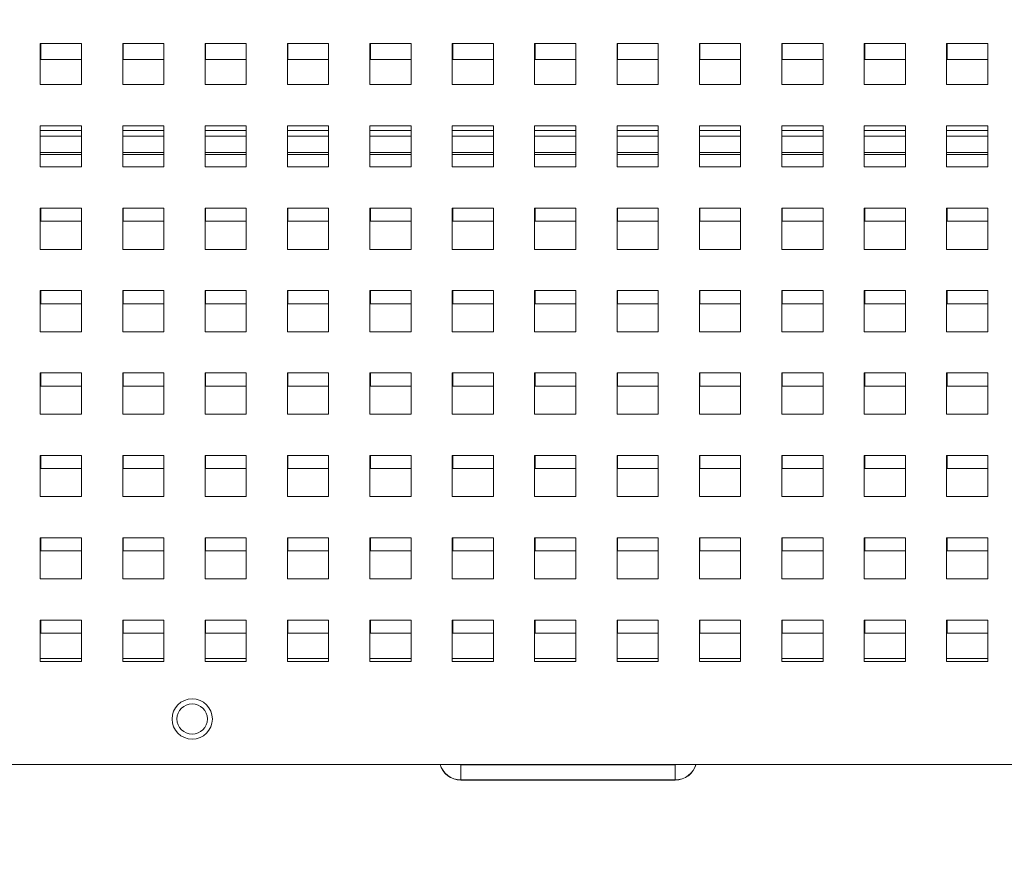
# Model space of a CAD drawing. Header units: inches. Extents: x 0 to 109, y 0 to 85.
# Tile 4 of 60: x 42.43 to 47.21, y 15.28 to 19.42. Entities that reach past the tile are written whole.
import ezdxf

# ---------------------------------------------------------------- set-up
doc = ezdxf.new("R2010")
doc.units = ezdxf.units.IN
doc.header["$MEASUREMENT"] = 0
doc.styles.add('SLDTEXTSTYLE0', font='GOTHIC.TTF', dxfattribs={"width": 0.913})
doc.dimstyles.new('SLDDIMSTYLE0', dxfattribs={"dimtxt": 0.625, "dimasz": 0.65, "dimexe": 0, "dimexo": 0.0625, "dimgap": 0.15625, "dimtad": 0, "dimtih": 1, "dimtoh": 1, "dimrnd": 1e-09, "dimzin": 12, "dimdsep": 46, "dimtxsty": 'SLDTEXTSTYLE0', "dimsah": 1, "dimcen": 0.09, "dimadec": 0, "dimazin": 3, "dimtfac": 1, "dimtofl": 0, "dimtmove": 0, "dimatfit": 3, "dimfxl": 1, "dimfrac": 2, "dimtolj": 1, "dimtzin": 12, "dimarcsym": 0})
doc.dimstyles.new('SLDDIMSTYLE2', dxfattribs={"dimtxt": 0.625, "dimasz": 0.65, "dimexe": 0, "dimexo": 0.0625, "dimgap": 0.15625, "dimtad": 0, "dimtih": 1, "dimtoh": 1, "dimdec": 3, "dimrnd": 1e-09, "dimzin": 4, "dimdsep": 46, "dimtxsty": 'SLDTEXTSTYLE0', "dimblk1": 'NONE', "dimblk2": 'NONE', "dimsah": 1, "dimcen": 0, "dimadec": 0, "dimazin": 1, "dimtfac": 1, "dimtdec": 3, "dimtofl": 0, "dimtmove": 0, "dimatfit": 3, "dimldrblk": 'NONE', "dimfxl": 1, "dimfrac": 2, "dimtolj": 1, "dimtzin": 12, "dimarcsym": 0})
doc.dimstyles.new('SLDDIMSTYLE3', dxfattribs={"dimtxt": 0.625, "dimasz": 0.65, "dimexe": 0, "dimexo": 0.0625, "dimgap": 0.15625, "dimtad": 0, "dimtih": 1, "dimtoh": 1, "dimdec": 3, "dimrnd": 1e-09, "dimzin": 12, "dimdsep": 46, "dimtxsty": 'SLDTEXTSTYLE0', "dimblk1": 'NONE', "dimblk2": 'NONE', "dimsah": 1, "dimcen": 0, "dimadec": 0, "dimazin": 3, "dimtfac": 1, "dimtdec": 3, "dimtofl": 0, "dimtmove": 0, "dimatfit": 3, "dimldrblk": 'NONE', "dimfxl": 1, "dimfrac": 2, "dimtolj": 1, "dimtzin": 12, "dimarcsym": 0})

# ---------------------------------------------------------------- blocks, each defined once
blk = doc.blocks.new('_D_5')
at = {"color": 7, "linetype": 'Continuous', "lineweight": 0, "ltscale": 5}
blk.add_line((59.2861, 62.9704), (60.5361, 62.9704), dxfattribs=at)
at = {"color": 7, "linetype": 'Continuous', "lineweight": 0, "ltscale": 5, "char_height": 0.625, "attachment_point": 1, "style": 'SLDTEXTSTYLE0'}
for s, insert in [('%%c', (61.7105, 63.313)), ('2x', (60.8486, 63.3226)), ('.750', (62.5575, 63.313))]:
    blk.add_mtext(s, dxfattribs=dict(at, insert=insert))
blk = doc.blocks.new('_NONE')
blk = doc.blocks.new('_D_6')
at = {"color": 7, "linetype": 'Continuous', "lineweight": 0, "ltscale": 5}
blk.add_line((59.1721, 53.977), (60.4221, 53.977), dxfattribs=at)
at = {"color": 7, "linetype": 'Continuous', "lineweight": 0, "ltscale": 5, "char_height": 0.625, "attachment_point": 1, "style": 'SLDTEXTSTYLE0'}
for s, insert in [('%%c', (61.8275, 54.3197)), ('2x ', (60.7346, 54.3292)), ('.312', (62.6714, 54.3197))]:
    blk.add_mtext(s, dxfattribs=dict(at, insert=insert))
blk = doc.blocks.new('_D_17')
at = {"color": 7, "linetype": 'Continuous', "lineweight": 0, "ltscale": 5}
for p, q in [((46.782, 26.7439), (35.3702, 26.7439)), ((35.9952, 26.7439), (35.9952, 22.1213)), ((35.9952, 15.7302), (35.9952, 21.2098)), ((38.8948, 15.7302), (35.3702, 15.7302))]:
    blk.add_line(p, q, dxfattribs=at)
for points in [[(35.9952, 26.7439), (35.8952, 26.0939), (36.0952, 26.0939)], [(35.9952, 15.7302), (36.0952, 16.3802), (35.8952, 16.3802)]]:
    blk.add_solid(points, dxfattribs=at)
at = {"color": 7, "linetype": 'Continuous', "lineweight": 0, "ltscale": 5, "insert": (34.9699, 22.0082), "char_height": 0.625, "attachment_point": 1, "style": 'SLDTEXTSTYLE0'}
blk.add_mtext('11.01', dxfattribs=at)

msp = doc.modelspace()

# ---------------------------------------------------------------- linework, layer by layer
at = {"color": 7, "linetype": 'Continuous', "lineweight": 15, "ltscale": 5}
for p, q in [((42.7325, 19.3039), (42.5325, 19.3039)), ((42.5325, 19.3039), (42.5325, 19.1039)), ((42.5348, 19.3039), (42.5348, 19.2251)), ((42.7325, 19.1039), (42.7325, 19.3039)), ((43.1325, 19.3039), (42.9325, 19.3039)), ((42.9325, 19.3039), (42.9325, 19.1039)), ((42.9348, 19.3039), (42.9348, 19.2251)), ((43.1325, 19.1039), (43.1325, 19.3039)), ((43.5325, 19.3039), (43.3325, 19.3039)), ((43.3325, 19.3039), (43.3325, 19.1039)), ((43.3348, 19.3039), (43.3348, 19.2251)), ((43.5325, 19.1039), (43.5325, 19.3039)), ((43.9325, 19.3039), (43.7325, 19.3039)), ((43.7325, 19.3039), (43.7325, 19.1039)), ((43.7348, 19.3039), (43.7348, 19.2251)), ((43.9325, 19.1039), (43.9325, 19.3039)), ((44.3325, 19.3039), (44.1325, 19.3039)), ((44.1325, 19.3039), (44.1325, 19.1039)), ((44.1348, 19.3039), (44.1348, 19.2251)), ((44.3325, 19.1039), (44.3325, 19.3039)), ((44.7325, 19.3039), (44.5325, 19.3039)), ((44.5325, 19.3039), (44.5325, 19.1039)), ((44.5348, 19.3039), (44.5348, 19.2251)), ((44.7325, 19.1039), (44.7325, 19.3039)), ((45.1325, 19.3039), (44.9325, 19.3039)), ((44.9325, 19.3039), (44.9325, 19.1039)), ((44.9348, 19.3039), (44.9348, 19.2251)), ((45.1325, 19.1039), (45.1325, 19.3039)), ((45.5325, 19.3039), (45.3325, 19.3039)), ((45.3325, 19.3039), (45.3325, 19.1039)), ((45.3348, 19.3039), (45.3348, 19.2251)), ((45.5325, 19.1039), (45.5325, 19.3039)), ((45.9325, 19.3039), (45.7325, 19.3039)), ((45.7325, 19.3039), (45.7325, 19.1039)), ((45.7348, 19.3039), (45.7348, 19.2251)), ((45.9325, 19.1039), (45.9325, 19.3039)), ((46.3325, 19.3039), (46.1325, 19.3039)), ((46.1325, 19.3039), (46.1325, 19.1039)), ((46.1348, 19.3039), (46.1348, 19.2251)), ((46.3325, 19.1039), (46.3325, 19.3039)), ((46.7325, 19.3039), (46.5325, 19.3039)), ((46.5325, 19.3039), (46.5325, 19.1039)), ((46.5348, 19.3039), (46.5348, 19.2251)), ((46.7325, 19.1039), (46.7325, 19.3039)), ((47.1325, 19.3039), (46.9325, 19.3039)), ((46.9325, 19.3039), (46.9325, 19.1039)), ((46.9348, 19.3039), (46.9348, 19.2251)), ((47.1325, 19.1039), (47.1325, 19.3039)), ((42.5348, 19.2251), (42.7325, 19.2251)), ((42.9348, 19.2251), (43.1325, 19.2251)), ((43.3348, 19.2251), (43.5325, 19.2251)), ((43.7348, 19.2251), (43.9325, 19.2251)), ((44.1348, 19.2251), (44.3325, 19.2251)), ((44.5348, 19.2251), (44.7325, 19.2251)), ((44.9348, 19.2251), (45.1325, 19.2251)), ((45.3348, 19.2251), (45.5325, 19.2251)), ((45.7348, 19.2251), (45.9325, 19.2251)), ((46.1348, 19.2251), (46.3325, 19.2251)), ((46.5348, 19.2251), (46.7325, 19.2251)), ((46.9348, 19.2251), (47.1325, 19.2251)), ((42.5325, 19.1039), (42.7325, 19.1039)), ((42.9325, 19.1039), (43.1325, 19.1039)), ((43.3325, 19.1039), (43.5325, 19.1039)), ((43.7325, 19.1039), (43.9325, 19.1039)), ((44.1325, 19.1039), (44.3325, 19.1039)), ((44.5325, 19.1039), (44.7325, 19.1039)), ((44.9325, 19.1039), (45.1325, 19.1039)), ((45.3325, 19.1039), (45.5325, 19.1039)), ((45.7325, 19.1039), (45.9325, 19.1039)), ((46.1325, 19.1039), (46.3325, 19.1039)), ((46.5325, 19.1039), (46.7325, 19.1039)), ((46.9325, 19.1039), (47.1325, 19.1039)), ((42.7325, 18.9039), (42.5325, 18.9039)), ((42.5325, 18.9039), (42.5325, 18.7039)), ((42.7325, 18.7039), (42.7325, 18.9039)), ((43.1325, 18.9039), (42.9325, 18.9039)), ((42.9325, 18.9039), (42.9325, 18.7039)), ((43.1325, 18.7039), (43.1325, 18.9039)), ((43.5325, 18.9039), (43.3325, 18.9039)), ((43.3325, 18.9039), (43.3325, 18.7039)), ((43.5325, 18.7039), (43.5325, 18.9039)), ((43.9325, 18.9039), (43.7325, 18.9039)), ((43.7325, 18.9039), (43.7325, 18.7039)), ((43.9325, 18.7039), (43.9325, 18.9039)), ((44.3325, 18.9039), (44.1325, 18.9039)), ((44.1325, 18.9039), (44.1325, 18.7039)), ((44.3325, 18.7039), (44.3325, 18.9039)), ((44.7325, 18.9039), (44.5325, 18.9039)), ((44.5325, 18.9039), (44.5325, 18.7039)), ((44.7325, 18.7039), (44.7325, 18.9039)), ((45.1325, 18.9039), (44.9325, 18.9039)), ((44.9325, 18.9039), (44.9325, 18.7039)), ((45.1325, 18.7039), (45.1325, 18.9039)), ((45.5325, 18.9039), (45.3325, 18.9039)), ((45.3325, 18.9039), (45.3325, 18.7039)), ((45.5325, 18.7039), (45.5325, 18.9039)), ((45.9325, 18.9039), (45.7325, 18.9039)), ((45.7325, 18.9039), (45.7325, 18.7039)), ((45.9325, 18.7039), (45.9325, 18.9039)), ((46.3325, 18.9039), (46.1325, 18.9039)), ((46.1325, 18.9039), (46.1325, 18.7039)), ((46.3325, 18.7039), (46.3325, 18.9039)), ((46.7325, 18.9039), (46.5325, 18.9039)), ((46.5325, 18.9039), (46.5325, 18.7039)), ((46.7325, 18.7039), (46.7325, 18.9039)), ((47.1325, 18.9039), (46.9325, 18.9039)), ((46.9325, 18.9039), (46.9325, 18.7039)), ((47.1325, 18.7039), (47.1325, 18.9039)), ((42.5325, 18.7641), (42.7325, 18.7641)), ((42.9325, 18.7641), (43.1325, 18.7641)), ((43.3325, 18.7641), (43.5325, 18.7641)), ((43.7325, 18.7641), (43.9325, 18.7641)), ((44.1325, 18.7641), (44.3325, 18.7641)), ((44.5325, 18.7641), (44.7325, 18.7641)), ((44.9325, 18.7641), (45.1325, 18.7641)), ((45.3325, 18.7641), (45.5325, 18.7641)), ((45.7325, 18.7641), (45.9325, 18.7641)), ((46.1325, 18.7641), (46.3325, 18.7641)), ((46.5325, 18.7641), (46.7325, 18.7641)), ((46.9325, 18.7641), (47.1325, 18.7641)), ((42.5325, 18.7039), (42.7325, 18.7039)), ((42.9325, 18.7039), (43.1325, 18.7039)), ((43.3325, 18.7039), (43.5325, 18.7039)), ((43.7325, 18.7039), (43.9325, 18.7039)), ((44.1325, 18.7039), (44.3325, 18.7039)), ((44.5325, 18.7039), (44.7325, 18.7039)), ((44.9325, 18.7039), (45.1325, 18.7039)), ((45.3325, 18.7039), (45.5325, 18.7039)), ((45.7325, 18.7039), (45.9325, 18.7039)), ((46.1325, 18.7039), (46.3325, 18.7039)), ((46.5325, 18.7039), (46.7325, 18.7039)), ((46.9325, 18.7039), (47.1325, 18.7039)), ((42.7325, 18.5039), (42.5325, 18.5039)), ((42.5325, 18.5039), (42.5325, 18.3039)), ((42.5348, 18.5039), (42.5348, 18.4401)), ((42.7325, 18.3039), (42.7325, 18.5039)), ((43.1325, 18.5039), (42.9325, 18.5039)), ((42.9325, 18.5039), (42.9325, 18.3039)), ((42.9348, 18.5039), (42.9348, 18.4401)), ((43.1325, 18.3039), (43.1325, 18.5039)), ((43.5325, 18.5039), (43.3325, 18.5039)), ((43.3325, 18.5039), (43.3325, 18.3039)), ((43.3348, 18.5039), (43.3348, 18.4401)), ((43.5325, 18.3039), (43.5325, 18.5039)), ((43.9325, 18.5039), (43.7325, 18.5039)), ((43.7325, 18.5039), (43.7325, 18.3039)), ((43.7348, 18.5039), (43.7348, 18.4401)), ((43.9325, 18.3039), (43.9325, 18.5039)), ((44.3325, 18.5039), (44.1325, 18.5039)), ((44.1325, 18.5039), (44.1325, 18.3039)), ((44.1348, 18.5039), (44.1348, 18.4401)), ((44.3325, 18.3039), (44.3325, 18.5039)), ((44.7325, 18.5039), (44.5325, 18.5039)), ((44.5325, 18.5039), (44.5325, 18.3039)), ((44.5348, 18.5039), (44.5348, 18.4401)), ((44.7325, 18.3039), (44.7325, 18.5039)), ((45.1325, 18.5039), (44.9325, 18.5039)), ((44.9325, 18.5039), (44.9325, 18.3039)), ((44.9348, 18.5039), (44.9348, 18.4401)), ((45.1325, 18.3039), (45.1325, 18.5039)), ((45.5325, 18.5039), (45.3325, 18.5039)), ((45.3325, 18.5039), (45.3325, 18.3039)), ((45.3348, 18.5039), (45.3348, 18.4401)), ((45.5325, 18.3039), (45.5325, 18.5039)), ((45.9325, 18.5039), (45.7325, 18.5039)), ((45.7325, 18.5039), (45.7325, 18.3039)), ((45.7348, 18.5039), (45.7348, 18.4401)), ((45.9325, 18.3039), (45.9325, 18.5039)), ((46.3325, 18.5039), (46.1325, 18.5039)), ((46.1325, 18.5039), (46.1325, 18.3039)), ((46.1348, 18.5039), (46.1348, 18.4401)), ((46.3325, 18.3039), (46.3325, 18.5039)), ((46.7325, 18.5039), (46.5325, 18.5039)), ((46.5325, 18.5039), (46.5325, 18.3039)), ((46.5348, 18.5039), (46.5348, 18.4401)), ((46.7325, 18.3039), (46.7325, 18.5039)), ((47.1325, 18.5039), (46.9325, 18.5039)), ((46.9325, 18.5039), (46.9325, 18.3039)), ((46.9348, 18.5039), (46.9348, 18.4401)), ((47.1325, 18.3039), (47.1325, 18.5039)), ((42.5348, 18.4401), (42.7325, 18.4401)), ((42.9348, 18.4401), (43.1325, 18.4401)), ((43.3348, 18.4401), (43.5325, 18.4401)), ((43.7348, 18.4401), (43.9325, 18.4401)), ((44.1348, 18.4401), (44.3325, 18.4401)), ((44.5348, 18.4401), (44.7325, 18.4401)), ((44.9348, 18.4401), (45.1325, 18.4401)), ((45.3348, 18.4401), (45.5325, 18.4401)), ((45.7348, 18.4401), (45.9325, 18.4401)), ((46.1348, 18.4401), (46.3325, 18.4401)), ((46.5348, 18.4401), (46.7325, 18.4401)), ((46.9348, 18.4401), (47.1325, 18.4401)), ((42.5325, 18.3039), (42.7325, 18.3039)), ((42.9325, 18.3039), (43.1325, 18.3039)), ((43.3325, 18.3039), (43.5325, 18.3039)), ((43.7325, 18.3039), (43.9325, 18.3039)), ((44.1325, 18.3039), (44.3325, 18.3039)), ((44.5325, 18.3039), (44.7325, 18.3039)), ((44.9325, 18.3039), (45.1325, 18.3039)), ((45.3325, 18.3039), (45.5325, 18.3039)), ((45.7325, 18.3039), (45.9325, 18.3039)), ((46.1325, 18.3039), (46.3325, 18.3039)), ((46.5325, 18.3039), (46.7325, 18.3039)), ((46.9325, 18.3039), (47.1325, 18.3039)), ((42.7325, 18.1039), (42.5325, 18.1039)), ((42.5325, 18.1039), (42.5325, 17.9039)), ((42.5348, 18.1039), (42.5348, 18.0401)), ((42.7325, 17.9039), (42.7325, 18.1039)), ((43.1325, 18.1039), (42.9325, 18.1039)), ((42.9325, 18.1039), (42.9325, 17.9039)), ((42.9348, 18.1039), (42.9348, 18.0401)), ((43.1325, 17.9039), (43.1325, 18.1039)), ((43.5325, 18.1039), (43.3325, 18.1039)), ((43.3325, 18.1039), (43.3325, 17.9039)), ((43.3348, 18.1039), (43.3348, 18.0401)), ((43.5325, 17.9039), (43.5325, 18.1039)), ((43.9325, 18.1039), (43.7325, 18.1039)), ((43.7325, 18.1039), (43.7325, 17.9039)), ((43.7348, 18.1039), (43.7348, 18.0401)), ((43.9325, 17.9039), (43.9325, 18.1039)), ((44.3325, 18.1039), (44.1325, 18.1039)), ((44.1325, 18.1039), (44.1325, 17.9039)), ((44.1348, 18.1039), (44.1348, 18.0401)), ((44.3325, 17.9039), (44.3325, 18.1039)), ((44.7325, 18.1039), (44.5325, 18.1039)), ((44.5325, 18.1039), (44.5325, 17.9039)), ((44.5348, 18.1039), (44.5348, 18.0401)), ((44.7325, 17.9039), (44.7325, 18.1039)), ((45.1325, 18.1039), (44.9325, 18.1039)), ((44.9325, 18.1039), (44.9325, 17.9039)), ((44.9348, 18.1039), (44.9348, 18.0401)), ((45.1325, 17.9039), (45.1325, 18.1039)), ((45.5325, 18.1039), (45.3325, 18.1039)), ((45.3325, 18.1039), (45.3325, 17.9039)), ((45.3348, 18.1039), (45.3348, 18.0401)), ((45.5325, 17.9039), (45.5325, 18.1039)), ((45.9325, 18.1039), (45.7325, 18.1039)), ((45.7325, 18.1039), (45.7325, 17.9039)), ((45.7348, 18.1039), (45.7348, 18.0401)), ((45.9325, 17.9039), (45.9325, 18.1039)), ((46.3325, 18.1039), (46.1325, 18.1039)), ((46.1325, 18.1039), (46.1325, 17.9039)), ((46.1348, 18.1039), (46.1348, 18.0401)), ((46.3325, 17.9039), (46.3325, 18.1039)), ((46.7325, 18.1039), (46.5325, 18.1039)), ((46.5325, 18.1039), (46.5325, 17.9039)), ((46.5348, 18.1039), (46.5348, 18.0401)), ((46.7325, 17.9039), (46.7325, 18.1039)), ((47.1325, 18.1039), (46.9325, 18.1039)), ((46.9325, 18.1039), (46.9325, 17.9039)), ((46.9348, 18.1039), (46.9348, 18.0401)), ((47.1325, 17.9039), (47.1325, 18.1039)), ((42.5348, 18.0401), (42.7325, 18.0401)), ((42.9348, 18.0401), (43.1325, 18.0401)), ((43.3348, 18.0401), (43.5325, 18.0401)), ((43.7348, 18.0401), (43.9325, 18.0401)), ((44.1348, 18.0401), (44.3325, 18.0401)), ((44.5348, 18.0401), (44.7325, 18.0401)), ((44.9348, 18.0401), (45.1325, 18.0401)), ((45.3348, 18.0401), (45.5325, 18.0401)), ((45.7348, 18.0401), (45.9325, 18.0401)), ((46.1348, 18.0401), (46.3325, 18.0401)), ((46.5348, 18.0401), (46.7325, 18.0401)), ((46.9348, 18.0401), (47.1325, 18.0401)), ((42.5325, 17.9039), (42.7325, 17.9039)), ((42.9325, 17.9039), (43.1325, 17.9039)), ((43.3325, 17.9039), (43.5325, 17.9039)), ((43.7325, 17.9039), (43.9325, 17.9039)), ((44.1325, 17.9039), (44.3325, 17.9039)), ((44.5325, 17.9039), (44.7325, 17.9039)), ((44.9325, 17.9039), (45.1325, 17.9039)), ((45.3325, 17.9039), (45.5325, 17.9039)), ((45.7325, 17.9039), (45.9325, 17.9039)), ((46.1325, 17.9039), (46.3325, 17.9039)), ((46.5325, 17.9039), (46.7325, 17.9039)), ((46.9325, 17.9039), (47.1325, 17.9039)), ((42.7325, 17.7039), (42.5325, 17.7039)), ((42.5325, 17.7039), (42.5325, 17.5039)), ((42.5348, 17.7039), (42.5348, 17.6401)), ((42.7325, 17.5039), (42.7325, 17.7039)), ((43.1325, 17.7039), (42.9325, 17.7039)), ((42.9325, 17.7039), (42.9325, 17.5039)), ((42.9348, 17.7039), (42.9348, 17.6401)), ((43.1325, 17.5039), (43.1325, 17.7039)), ((43.5325, 17.7039), (43.3325, 17.7039)), ((43.3325, 17.7039), (43.3325, 17.5039)), ((43.3348, 17.7039), (43.3348, 17.6401)), ((43.5325, 17.5039), (43.5325, 17.7039)), ((43.9325, 17.7039), (43.7325, 17.7039)), ((43.7325, 17.7039), (43.7325, 17.5039)), ((43.7348, 17.7039), (43.7348, 17.6401)), ((43.9325, 17.5039), (43.9325, 17.7039)), ((44.3325, 17.7039), (44.1325, 17.7039)), ((44.1325, 17.7039), (44.1325, 17.5039)), ((44.1348, 17.7039), (44.1348, 17.6401)), ((44.3325, 17.5039), (44.3325, 17.7039)), ((44.7325, 17.7039), (44.5325, 17.7039)), ((44.5325, 17.7039), (44.5325, 17.5039)), ((44.5348, 17.7039), (44.5348, 17.6401)), ((44.7325, 17.5039), (44.7325, 17.7039)), ((45.1325, 17.7039), (44.9325, 17.7039)), ((44.9325, 17.7039), (44.9325, 17.5039)), ((44.9348, 17.7039), (44.9348, 17.6401)), ((45.1325, 17.5039), (45.1325, 17.7039)), ((45.5325, 17.7039), (45.3325, 17.7039)), ((45.3325, 17.7039), (45.3325, 17.5039)), ((45.3348, 17.7039), (45.3348, 17.6401)), ((45.5325, 17.5039), (45.5325, 17.7039)), ((45.9325, 17.7039), (45.7325, 17.7039)), ((45.7325, 17.7039), (45.7325, 17.5039)), ((45.7348, 17.7039), (45.7348, 17.6401)), ((45.9325, 17.5039), (45.9325, 17.7039)), ((46.3325, 17.7039), (46.1325, 17.7039)), ((46.1325, 17.7039), (46.1325, 17.5039)), ((46.1348, 17.7039), (46.1348, 17.6401)), ((46.3325, 17.5039), (46.3325, 17.7039)), ((46.7325, 17.7039), (46.5325, 17.7039)), ((46.5325, 17.7039), (46.5325, 17.5039)), ((46.5348, 17.7039), (46.5348, 17.6401)), ((46.7325, 17.5039), (46.7325, 17.7039)), ((47.1325, 17.7039), (46.9325, 17.7039)), ((46.9325, 17.7039), (46.9325, 17.5039)), ((46.9348, 17.7039), (46.9348, 17.6401)), ((47.1325, 17.5039), (47.1325, 17.7039)), ((42.5348, 17.6401), (42.7325, 17.6401)), ((42.9348, 17.6401), (43.1325, 17.6401)), ((43.3348, 17.6401), (43.5325, 17.6401)), ((43.7348, 17.6401), (43.9325, 17.6401)), ((44.1348, 17.6401), (44.3325, 17.6401)), ((44.5348, 17.6401), (44.7325, 17.6401)), ((44.9348, 17.6401), (45.1325, 17.6401)), ((45.3348, 17.6401), (45.5325, 17.6401)), ((45.7348, 17.6401), (45.9325, 17.6401)), ((46.1348, 17.6401), (46.3325, 17.6401)), ((46.5348, 17.6401), (46.7325, 17.6401)), ((46.9348, 17.6401), (47.1325, 17.6401)), ((42.5325, 17.5039), (42.7325, 17.5039)), ((42.9325, 17.5039), (43.1325, 17.5039)), ((43.3325, 17.5039), (43.5325, 17.5039)), ((43.7325, 17.5039), (43.9325, 17.5039)), ((44.1325, 17.5039), (44.3325, 17.5039)), ((44.5325, 17.5039), (44.7325, 17.5039)), ((44.9325, 17.5039), (45.1325, 17.5039)), ((45.3325, 17.5039), (45.5325, 17.5039)), ((45.7325, 17.5039), (45.9325, 17.5039)), ((46.1325, 17.5039), (46.3325, 17.5039)), ((46.5325, 17.5039), (46.7325, 17.5039)), ((46.9325, 17.5039), (47.1325, 17.5039)), ((42.7325, 17.3039), (42.5325, 17.3039)), ((42.5325, 17.3039), (42.5325, 17.1039)), ((42.5348, 17.3039), (42.5348, 17.2401)), ((42.7325, 17.1039), (42.7325, 17.3039)), ((43.1325, 17.3039), (42.9325, 17.3039)), ((42.9325, 17.3039), (42.9325, 17.1039)), ((42.9348, 17.3039), (42.9348, 17.2401)), ((43.1325, 17.1039), (43.1325, 17.3039)), ((43.5325, 17.3039), (43.3325, 17.3039)), ((43.3325, 17.3039), (43.3325, 17.1039)), ((43.3348, 17.3039), (43.3348, 17.2401)), ((43.5325, 17.1039), (43.5325, 17.3039)), ((43.9325, 17.3039), (43.7325, 17.3039)), ((43.7325, 17.3039), (43.7325, 17.1039)), ((43.7348, 17.3039), (43.7348, 17.2401)), ((43.9325, 17.1039), (43.9325, 17.3039)), ((44.3325, 17.3039), (44.1325, 17.3039)), ((44.1325, 17.3039), (44.1325, 17.1039)), ((44.1348, 17.3039), (44.1348, 17.2401)), ((44.3325, 17.1039), (44.3325, 17.3039)), ((44.7325, 17.3039), (44.5325, 17.3039)), ((44.5325, 17.3039), (44.5325, 17.1039)), ((44.5348, 17.3039), (44.5348, 17.2401)), ((44.7325, 17.1039), (44.7325, 17.3039)), ((45.1325, 17.3039), (44.9325, 17.3039)), ((44.9325, 17.3039), (44.9325, 17.1039)), ((44.9348, 17.3039), (44.9348, 17.2401)), ((45.1325, 17.1039), (45.1325, 17.3039)), ((45.5325, 17.3039), (45.3325, 17.3039)), ((45.3325, 17.3039), (45.3325, 17.1039)), ((45.3348, 17.3039), (45.3348, 17.2401)), ((45.5325, 17.1039), (45.5325, 17.3039)), ((45.9325, 17.3039), (45.7325, 17.3039)), ((45.7325, 17.3039), (45.7325, 17.1039)), ((45.7348, 17.3039), (45.7348, 17.2401)), ((45.9325, 17.1039), (45.9325, 17.3039)), ((46.3325, 17.3039), (46.1325, 17.3039)), ((46.1325, 17.3039), (46.1325, 17.1039)), ((46.1348, 17.3039), (46.1348, 17.2401)), ((46.3325, 17.1039), (46.3325, 17.3039)), ((46.7325, 17.3039), (46.5325, 17.3039)), ((46.5325, 17.3039), (46.5325, 17.1039)), ((46.5348, 17.3039), (46.5348, 17.2401)), ((46.7325, 17.1039), (46.7325, 17.3039)), ((47.1325, 17.3039), (46.9325, 17.3039)), ((46.9325, 17.3039), (46.9325, 17.1039)), ((46.9348, 17.3039), (46.9348, 17.2401)), ((47.1325, 17.1039), (47.1325, 17.3039)), ((42.5348, 17.2401), (42.7325, 17.2401)), ((42.9348, 17.2401), (43.1325, 17.2401)), ((43.3348, 17.2401), (43.5325, 17.2401)), ((43.7348, 17.2401), (43.9325, 17.2401)), ((44.1348, 17.2401), (44.3325, 17.2401)), ((44.5348, 17.2401), (44.7325, 17.2401)), ((44.9348, 17.2401), (45.1325, 17.2401)), ((45.3348, 17.2401), (45.5325, 17.2401)), ((45.7348, 17.2401), (45.9325, 17.2401)), ((46.1348, 17.2401), (46.3325, 17.2401)), ((46.5348, 17.2401), (46.7325, 17.2401)), ((46.9348, 17.2401), (47.1325, 17.2401)), ((42.5325, 17.1039), (42.7325, 17.1039)), ((42.9325, 17.1039), (43.1325, 17.1039)), ((43.3325, 17.1039), (43.5325, 17.1039)), ((43.7325, 17.1039), (43.9325, 17.1039)), ((44.1325, 17.1039), (44.3325, 17.1039)), ((44.5325, 17.1039), (44.7325, 17.1039)), ((44.9325, 17.1039), (45.1325, 17.1039)), ((45.3325, 17.1039), (45.5325, 17.1039)), ((45.7325, 17.1039), (45.9325, 17.1039)), ((46.1325, 17.1039), (46.3325, 17.1039)), ((46.5325, 17.1039), (46.7325, 17.1039)), ((46.9325, 17.1039), (47.1325, 17.1039)), ((42.7325, 16.9039), (42.5325, 16.9039)), ((42.5325, 16.9039), (42.5325, 16.7039)), ((42.5348, 16.9039), (42.5348, 16.8401)), ((42.7325, 16.7039), (42.7325, 16.9039)), ((43.1325, 16.9039), (42.9325, 16.9039)), ((42.9325, 16.9039), (42.9325, 16.7039)), ((42.9348, 16.9039), (42.9348, 16.8401)), ((43.1325, 16.7039), (43.1325, 16.9039)), ((43.5325, 16.9039), (43.3325, 16.9039)), ((43.3325, 16.9039), (43.3325, 16.7039)), ((43.3348, 16.9039), (43.3348, 16.8401)), ((43.5325, 16.7039), (43.5325, 16.9039)), ((43.9325, 16.9039), (43.7325, 16.9039)), ((43.7325, 16.9039), (43.7325, 16.7039)), ((43.7348, 16.9039), (43.7348, 16.8401)), ((43.9325, 16.7039), (43.9325, 16.9039)), ((44.3325, 16.9039), (44.1325, 16.9039)), ((44.1325, 16.9039), (44.1325, 16.7039)), ((44.1348, 16.9039), (44.1348, 16.8401)), ((44.3325, 16.7039), (44.3325, 16.9039)), ((44.7325, 16.9039), (44.5325, 16.9039)), ((44.5325, 16.9039), (44.5325, 16.7039)), ((44.5348, 16.9039), (44.5348, 16.8401)), ((44.7325, 16.7039), (44.7325, 16.9039)), ((45.1325, 16.9039), (44.9325, 16.9039)), ((44.9325, 16.9039), (44.9325, 16.7039)), ((44.9348, 16.9039), (44.9348, 16.8401)), ((45.1325, 16.7039), (45.1325, 16.9039)), ((45.5325, 16.9039), (45.3325, 16.9039)), ((45.3325, 16.9039), (45.3325, 16.7039)), ((45.3348, 16.9039), (45.3348, 16.8401)), ((45.5325, 16.7039), (45.5325, 16.9039)), ((45.9325, 16.9039), (45.7325, 16.9039)), ((45.7325, 16.9039), (45.7325, 16.7039)), ((45.7348, 16.9039), (45.7348, 16.8401)), ((45.9325, 16.7039), (45.9325, 16.9039)), ((46.3325, 16.9039), (46.1325, 16.9039)), ((46.1325, 16.9039), (46.1325, 16.7039)), ((46.1348, 16.9039), (46.1348, 16.8401)), ((46.3325, 16.7039), (46.3325, 16.9039)), ((46.7325, 16.9039), (46.5325, 16.9039)), ((46.5325, 16.9039), (46.5325, 16.7039)), ((46.5348, 16.9039), (46.5348, 16.8401)), ((46.7325, 16.7039), (46.7325, 16.9039)), ((47.1325, 16.9039), (46.9325, 16.9039)), ((46.9325, 16.9039), (46.9325, 16.7039)), ((46.9348, 16.9039), (46.9348, 16.8401)), ((47.1325, 16.7039), (47.1325, 16.9039)), ((42.5348, 16.8401), (42.7325, 16.8401)), ((42.9348, 16.8401), (43.1325, 16.8401)), ((43.3348, 16.8401), (43.5325, 16.8401)), ((43.7348, 16.8401), (43.9325, 16.8401)), ((44.1348, 16.8401), (44.3325, 16.8401)), ((44.5348, 16.8401), (44.7325, 16.8401)), ((44.9348, 16.8401), (45.1325, 16.8401)), ((45.3348, 16.8401), (45.5325, 16.8401)), ((45.7348, 16.8401), (45.9325, 16.8401)), ((46.1348, 16.8401), (46.3325, 16.8401)), ((46.5348, 16.8401), (46.7325, 16.8401)), ((46.9348, 16.8401), (47.1325, 16.8401)), ((42.5325, 16.7039), (42.7325, 16.7039)), ((42.9325, 16.7039), (43.1325, 16.7039)), ((43.3325, 16.7039), (43.5325, 16.7039)), ((43.7325, 16.7039), (43.9325, 16.7039)), ((44.1325, 16.7039), (44.3325, 16.7039)), ((44.5325, 16.7039), (44.7325, 16.7039)), ((44.9325, 16.7039), (45.1325, 16.7039)), ((45.3325, 16.7039), (45.5325, 16.7039)), ((45.7325, 16.7039), (45.9325, 16.7039)), ((46.1325, 16.7039), (46.3325, 16.7039)), ((46.5325, 16.7039), (46.7325, 16.7039)), ((46.9325, 16.7039), (47.1325, 16.7039)), ((42.7325, 16.5039), (42.5325, 16.5039)), ((42.5325, 16.5039), (42.5325, 16.3039)), ((42.5348, 16.5039), (42.5348, 16.4401)), ((42.7325, 16.3039), (42.7325, 16.5039)), ((43.1325, 16.5039), (42.9325, 16.5039)), ((42.9325, 16.5039), (42.9325, 16.3039)), ((42.9348, 16.5039), (42.9348, 16.4401)), ((43.1325, 16.3039), (43.1325, 16.5039)), ((43.5325, 16.5039), (43.3325, 16.5039)), ((43.3325, 16.5039), (43.3325, 16.3039)), ((43.3348, 16.5039), (43.3348, 16.4401)), ((43.5325, 16.3039), (43.5325, 16.5039)), ((43.9325, 16.5039), (43.7325, 16.5039)), ((43.7325, 16.5039), (43.7325, 16.3039)), ((43.7348, 16.5039), (43.7348, 16.4401)), ((43.9325, 16.3039), (43.9325, 16.5039)), ((44.3325, 16.5039), (44.1325, 16.5039)), ((44.1325, 16.5039), (44.1325, 16.3039)), ((44.1348, 16.5039), (44.1348, 16.4401)), ((44.3325, 16.3039), (44.3325, 16.5039)), ((44.7325, 16.5039), (44.5325, 16.5039)), ((44.5325, 16.5039), (44.5325, 16.3039)), ((44.5348, 16.5039), (44.5348, 16.4401)), ((44.7325, 16.3039), (44.7325, 16.5039)), ((45.1325, 16.5039), (44.9325, 16.5039)), ((44.9325, 16.5039), (44.9325, 16.3039)), ((44.9348, 16.5039), (44.9348, 16.4401)), ((45.1325, 16.3039), (45.1325, 16.5039)), ((45.5325, 16.5039), (45.3325, 16.5039)), ((45.3325, 16.5039), (45.3325, 16.3039)), ((45.3348, 16.5039), (45.3348, 16.4401)), ((45.5325, 16.3039), (45.5325, 16.5039)), ((45.9325, 16.5039), (45.7325, 16.5039)), ((45.7325, 16.5039), (45.7325, 16.3039)), ((45.7348, 16.5039), (45.7348, 16.4401)), ((45.9325, 16.3039), (45.9325, 16.5039)), ((46.3325, 16.5039), (46.1325, 16.5039)), ((46.1325, 16.5039), (46.1325, 16.3039)), ((46.1348, 16.5039), (46.1348, 16.4401)), ((46.3325, 16.3039), (46.3325, 16.5039)), ((46.7325, 16.5039), (46.5325, 16.5039)), ((46.5325, 16.5039), (46.5325, 16.3039)), ((46.5348, 16.5039), (46.5348, 16.4401)), ((46.7325, 16.3039), (46.7325, 16.5039)), ((47.1325, 16.5039), (46.9325, 16.5039)), ((46.9325, 16.5039), (46.9325, 16.3039)), ((46.9348, 16.5039), (46.9348, 16.4401)), ((47.1325, 16.3039), (47.1325, 16.5039)), ((42.5348, 16.4401), (42.7325, 16.4401)), ((42.9348, 16.4401), (43.1325, 16.4401)), ((43.3348, 16.4401), (43.5325, 16.4401)), ((43.7348, 16.4401), (43.9325, 16.4401)), ((44.1348, 16.4401), (44.3325, 16.4401)), ((44.5348, 16.4401), (44.7325, 16.4401)), ((44.9348, 16.4401), (45.1325, 16.4401)), ((45.3348, 16.4401), (45.5325, 16.4401)), ((45.7348, 16.4401), (45.9325, 16.4401)), ((46.1348, 16.4401), (46.3325, 16.4401)), ((46.5348, 16.4401), (46.7325, 16.4401)), ((46.9348, 16.4401), (47.1325, 16.4401)), ((42.5325, 16.3176), (42.7325, 16.3176)), ((42.5325, 16.3039), (42.7325, 16.3039)), ((42.9325, 16.3176), (43.1325, 16.3176)), ((42.9325, 16.3039), (43.1325, 16.3039)), ((43.3325, 16.3176), (43.5325, 16.3176)), ((43.3325, 16.3039), (43.5325, 16.3039)), ((43.7325, 16.3176), (43.9325, 16.3176)), ((43.7325, 16.3039), (43.9325, 16.3039)), ((44.1325, 16.3176), (44.3325, 16.3176)), ((44.1325, 16.3039), (44.3325, 16.3039)), ((44.5325, 16.3176), (44.7325, 16.3176)), ((44.5325, 16.3039), (44.7325, 16.3039)), ((44.9325, 16.3176), (45.1325, 16.3176)), ((44.9325, 16.3039), (45.1325, 16.3039)), ((45.3325, 16.3176), (45.5325, 16.3176)), ((45.3325, 16.3039), (45.5325, 16.3039)), ((45.7325, 16.3176), (45.9325, 16.3176)), ((45.7325, 16.3039), (45.9325, 16.3039)), ((46.1325, 16.3176), (46.3325, 16.3176)), ((46.1325, 16.3039), (46.3325, 16.3039)), ((46.5325, 16.3176), (46.7325, 16.3176)), ((46.5325, 16.3039), (46.7325, 16.3039)), ((46.9325, 16.3176), (47.1325, 16.3176)), ((46.9325, 16.3039), (47.1325, 16.3039)), ((57.3748, 15.8039), (40.2898, 15.8039)), ((44.5742, 15.8029), (44.5742, 15.7282)), ((45.6148, 15.8029), (44.5742, 15.8029)), ((44.5742, 15.8019), (44.5742, 15.7272)), ((45.6148, 15.8019), (44.5742, 15.8019)), ((45.6148, 15.8029), (45.6148, 15.7282)), ((45.6148, 15.8019), (45.6148, 15.7272)), ((45.6148, 15.7282), (44.5742, 15.7282)), ((45.6148, 15.7272), (44.5742, 15.7272))]:
    msp.add_line(p, q, dxfattribs=at)
at = {"color": 8, "linetype": 'Continuous', "lineweight": 15, "ltscale": 5}
for p, q in [((42.7325, 18.8814), (42.5325, 18.8814)), ((43.1325, 18.8814), (42.9325, 18.8814)), ((43.5325, 18.8814), (43.3325, 18.8814)), ((43.9325, 18.8814), (43.7325, 18.8814)), ((44.3325, 18.8814), (44.1325, 18.8814)), ((44.7325, 18.8814), (44.5325, 18.8814)), ((45.1325, 18.8814), (44.9325, 18.8814)), ((45.5325, 18.8814), (45.3325, 18.8814)), ((45.9325, 18.8814), (45.7325, 18.8814)), ((46.3325, 18.8814), (46.1325, 18.8814)), ((46.7325, 18.8814), (46.5325, 18.8814)), ((47.1325, 18.8814), (46.9325, 18.8814)), ((42.5325, 18.8529), (42.7325, 18.8529)), ((42.9325, 18.8529), (43.1325, 18.8529)), ((43.3325, 18.8529), (43.5325, 18.8529)), ((43.7325, 18.8529), (43.9325, 18.8529)), ((44.1325, 18.8529), (44.3325, 18.8529)), ((44.5325, 18.8529), (44.7325, 18.8529)), ((44.9325, 18.8529), (45.1325, 18.8529)), ((45.3325, 18.8529), (45.5325, 18.8529)), ((45.7325, 18.8529), (45.9325, 18.8529)), ((46.1325, 18.8529), (46.3325, 18.8529)), ((46.5325, 18.8529), (46.7325, 18.8529)), ((46.9325, 18.8529), (47.1325, 18.8529)), ((42.5325, 18.7741), (42.7325, 18.7741)), ((42.9325, 18.7741), (43.1325, 18.7741)), ((43.3325, 18.7741), (43.5325, 18.7741)), ((43.7325, 18.7741), (43.9325, 18.7741)), ((44.1325, 18.7741), (44.3325, 18.7741)), ((44.5325, 18.7741), (44.7325, 18.7741)), ((44.9325, 18.7741), (45.1325, 18.7741)), ((45.3325, 18.7741), (45.5325, 18.7741)), ((45.7325, 18.7741), (45.9325, 18.7741)), ((46.1325, 18.7741), (46.3325, 18.7741)), ((46.5325, 18.7741), (46.7325, 18.7741)), ((46.9325, 18.7741), (47.1325, 18.7741))]:
    msp.add_line(p, q, dxfattribs=at)
at = {"color": 7, "linetype": 'Continuous', "lineweight": 15, "ltscale": 5, "flags": 128}
for points in [[(44.5635, 15.8039), (44.5684, 15.8025), (44.5742, 15.8019)], [(44.5665, 15.8039), (44.5684, 15.8035), (44.5742, 15.8029)], [(45.6148, 15.8029), (45.6207, 15.8035), (45.6225, 15.8039)], [(45.6148, 15.8019), (45.6207, 15.8025), (45.6256, 15.8039)]]:
    msp.add_lwpolyline(points, dxfattribs=at)
at = {"color": 7, "linetype": 'Continuous', "lineweight": 15, "ltscale": 25}
msp.add_circle((43.27, 16.0239), 0.098, dxfattribs=at)
for centre, radius, start, end in [((43.2698, 16.0236), 0.0738, 0.3881, 179.6119), ((43.2698, 16.0246), 0.0738, 180.3881, 270), ((43.2698, 16.0246), 0.0738, 270, 359.6119), ((44.5742, 15.8319), 0.1047, 194.9443, 270), ((44.5742, 15.8329), 0.1047, 195.5114, 270), ((45.6148, 15.8329), 0.1047, 270, 344.4886), ((45.6148, 15.8319), 0.1047, 270, 345.0557)]:
    msp.add_arc(centre, radius, start, end, dxfattribs=at)

# ---------------------------------------------------------------- dimensions: what is measured, and where the dimension line sits
at = {"color": 7, "linetype": 'Continuous', "lineweight": 0, "ltscale": 5}
for p1, text, dimstyle, picture, middle in [((0.514, 0.5454), '2x<>', 'SLDDIMSTYLE2', '_D_5', (62.5005, 62.9704)), ((0.2315, 0.2088), '2x <>', 'SLDDIMSTYLE3', '_D_6', (62.5005, 53.977))]:
    dim = msp.add_diameter_dim_2p(p1=p1, p2=(0, 0), text=text, dimstyle=dimstyle, dxfattribs=at)
    dim.commit()
    dim.dimension.update_dxf_attribs({"geometry": picture, "text_midpoint": middle, "dimtype": 163})
dim = msp.add_linear_dim(base=(35.9952, 26.7439), p1=(39.1448, 15.7302), p2=(47.032, 26.7439), angle=90, dimstyle='SLDDIMSTYLE0', dxfattribs=at)
dim.commit()
dim.dimension.update_dxf_attribs({"geometry": '_D_17', "text_midpoint": (35.9952, 21.6656), "dimtype": 160})

doc.saveas('drawing.dxf')
